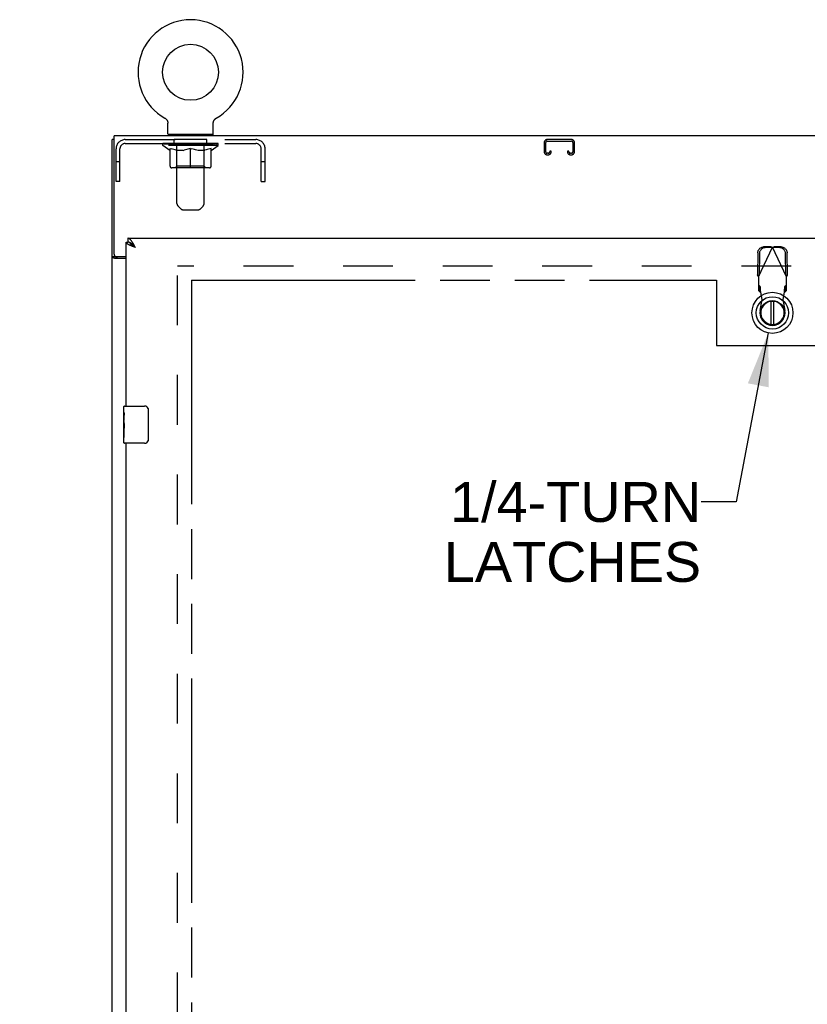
# Model space of a CAD drawing. Header units: inches. Extents: x 0 to 243, y 0 to 157.
# Tile 6 of 18: x 71 to 92, y 75 to 101. Entities that reach past the tile are written whole.
import ezdxf

# ---------------------------------------------------------------- set-up
doc = ezdxf.new("R2010")
doc.units = ezdxf.units.IN
doc.header["$LTSCALE"] = 13.357143
doc.header["$MEASUREMENT"] = 0
doc.linetypes.add('HIDDEN', pattern=[0.2, 0.1, -0.1])
doc.linetypes.add('PHANTOM', pattern=[0.8, 0.45, -0.05, 0.1, -0.05, 0.1, -0.05])
doc.layers.get('0').update_dxf_attribs({"linetype": 'CONTINUOUS'})
for name, color, linetype in [('02___PRT_ALL_AXES', 7, 'CONTINUOUS'), ('AVAILABLE_DOOR_SPACE', 7, 'CONTINUOUS'), ('DEFAULT_2', 8, 'HIDDEN'), ('DIMENSIONS', 7, 'CONTINUOUS')]:
    doc.layers.add(name, color=color, linetype=linetype)
doc.styles.get("Standard").update_dxf_attribs({"font": 'arial.ttf'})
doc.dimstyles.new('DIMSTYLE_1', dxfattribs={"dimtxt": 1.071429, "dimasz": 1.428571, "dimexe": 0.09, "dimexo": 0.07, "dimgap": 0.0375, "dimtad": 0, "dimtih": 1, "dimtoh": 1, "dimzin": 4, "dimdsep": 46, "dimtxsty": 'Standard', "dimblk": '_FILLED', "dimblk1": '_FILLED', "dimblk2": '_FILLED', "dimcen": 0.09, "dimazin": 1, "dimtfac": 1, "dimtdec": 3, "dimtofl": 0, "dimtmove": 0, "dimatfit": 3, "dimldrblk": '_FILLED', "dimfxl": 1, "dimtolj": 1, "dimtzin": 4, "dimarcsym": 0})
doc.dimstyles.get("Standard").update_dxf_attribs({"dimtxt": 1.214286, "dimasz": 1.428571, "dimexe": 0.09, "dimexo": 0.07, "dimgap": 0.09, "dimtad": 0, "dimtih": 1, "dimtoh": 1, "dimdec": 3, "dimzin": 4, "dimdsep": 46, "dimtxsty": 'Standard', "dimblk": '_FILLED', "dimblk1": '_FILLED', "dimblk2": '_FILLED', "dimcen": 0.09, "dimadec": 3, "dimazin": 1, "dimtp": 0.001, "dimtm": 0.001, "dimtfac": 1, "dimtdec": 3, "dimtofl": 0, "dimtmove": 0, "dimatfit": 3, "dimldrblk": '_FILLED', "dimfxl": 1, "dimtolj": 1, "dimtzin": 4, "dimarcsym": 0})

# ---------------------------------------------------------------- blocks, each defined once
blk = doc.blocks.new('_FILLED')
at = {"color": 0, "linetype": 'ByBlock'}
blk.add_solid([(0, 0), (-1, 0.2), (-1, -0.2)], dxfattribs=at)
blk = doc.blocks.new('*D11')
at = {"layer": 'DIMENSIONS', "color": 2, "linetype": 'Continuous'}
for p, q in [((73.944, 70.348), (71.087, 70.348)), ((75.694, 70.348), (78.381, 70.348))]:
    blk.add_line(p, q, dxfattribs=at)
at = {"layer": 'DIMENSIONS', "color": 2, "linetype": 'Continuous', "xscale": 1.4285714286, "yscale": 1.4285714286, "zscale": 1.4285714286}
blk.add_blockref('_FILLED', (73.944, 70.348), dxfattribs=at)
at = {"layer": 'DIMENSIONS', "color": 2, "linetype": 'Continuous', "xscale": 1.4285714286, "yscale": 1.4285714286, "zscale": 1.4285714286, "rotation": 180}
blk.add_blockref('_FILLED', (75.694, 70.348), dxfattribs=at)
at = {"layer": 'DIMENSIONS', "color": 2, "linetype": 'Continuous', "insert": (78.916, 70.884), "char_height": 1.0714, "width": 2.91158, "attachment_point": 1, "line_spacing_factor": 0.9}
blk.add_mtext('1.75', dxfattribs=at)
blk = doc.blocks.new('*D12')
at = {"layer": 'DIMENSIONS', "color": 2, "linetype": 'Continuous'}
for p, q in [((75.694, 68.499), (87.943, 68.499)), ((105.007, 68.499), (92.758, 68.499))]:
    blk.add_line(p, q, dxfattribs=at)
at = {"layer": 'DIMENSIONS', "color": 2, "linetype": 'Continuous', "xscale": 1.4285714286, "yscale": 1.4285714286, "zscale": 1.4285714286, "rotation": 180}
blk.add_blockref('_FILLED', (75.694, 68.499), dxfattribs=at)
at = {"layer": 'DIMENSIONS', "color": 2, "linetype": 'Continuous', "xscale": 1.4285714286, "yscale": 1.4285714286, "zscale": 1.4285714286}
blk.add_blockref('_FILLED', (105.007, 68.499), dxfattribs=at)
at = {"layer": 'DIMENSIONS', "color": 2, "linetype": 'Continuous', "insert": (90.351, 69.035), "char_height": 1.0714, "width": 3.74403, "attachment_point": 2, "line_spacing_factor": 0.9}
blk.add_mtext('29.31', dxfattribs=at)

msp = doc.modelspace()

# ---------------------------------------------------------------- linework, layer by layer
at = {"color": 7, "linetype": 'Continuous'}
for p, q in [((74.983, 98.556), (74.983, 98.556)), ((74.983, 98.556), (74.988, 98.553)), ((74.984, 98.555), (74.985, 98.555)), ((74.988, 98.553), (74.993, 98.549)), ((74.993, 98.55), (74.998, 98.546)), ((74.998, 98.546), (75.003, 98.543)), ((75.003, 98.543), (75.008, 98.539)), ((75.008, 98.539), (75.012, 98.535)), ((75.012, 98.535), (75.017, 98.531)), ((75.016, 98.531), (75.021, 98.526)), ((75.021, 98.527), (75.025, 98.522)), ((75.025, 98.522), (75.029, 98.517)), ((75.028, 98.518), (75.032, 98.513)), ((75.036, 98.508), (75.039, 98.503)), ((75.039, 98.503), (75.042, 98.498)), ((75.042, 98.498), (75.045, 98.493)), ((76.302, 98.493), (76.305, 98.498)), ((76.305, 98.498), (76.308, 98.503)), ((76.308, 98.503), (76.311, 98.508)), ((76.311, 98.508), (76.315, 98.513)), ((76.314, 98.513), (76.318, 98.518)), ((76.318, 98.517), (76.322, 98.522)), ((76.322, 98.522), (76.326, 98.527)), ((76.326, 98.526), (76.33, 98.531)), ((76.33, 98.531), (76.335, 98.535)), ((76.334, 98.535), (76.339, 98.539)), ((76.339, 98.539), (76.344, 98.543)), ((76.344, 98.543), (76.349, 98.546)), ((76.348, 98.546), (76.353, 98.55)), ((76.353, 98.549), (76.358, 98.553)), ((76.353, 98.55), (76.355, 98.55)), ((76.358, 98.553), (76.363, 98.556)), ((76.362, 98.555), (76.363, 98.555)), ((75.045, 98.493), (75.048, 98.487)), ((75.048, 98.487), (75.05, 98.482)), ((75.05, 98.482), (75.052, 98.476)), ((75.052, 98.476), (75.055, 98.471)), ((75.054, 98.471), (75.056, 98.465)), ((75.056, 98.465), (75.058, 98.459)), ((75.058, 98.459), (75.059, 98.454)), ((75.059, 98.454), (75.061, 98.448)), ((75.061, 98.448), (75.062, 98.442)), ((75.062, 98.442), (75.062, 98.436)), ((75.062, 98.436), (75.063, 98.43)), ((75.063, 98.424), (75.063, 98.419)), ((75.063, 98.134), (75.063, 98.419)), ((76.283, 98.424), (76.284, 98.43)), ((76.283, 98.424), (76.284, 98.43)), ((76.283, 98.419), (76.283, 98.424)), ((76.283, 98.134), (76.283, 98.419)), ((76.284, 98.436), (76.285, 98.442)), ((76.284, 98.43), (76.284, 98.436)), ((76.285, 98.442), (76.286, 98.448)), ((76.286, 98.448), (76.287, 98.454)), ((76.287, 98.454), (76.289, 98.459)), ((76.289, 98.459), (76.29, 98.465)), ((76.29, 98.465), (76.292, 98.471)), ((76.292, 98.471), (76.294, 98.476)), ((76.294, 98.476), (76.297, 98.482)), ((76.297, 98.482), (76.299, 98.487)), ((76.299, 98.487), (76.302, 98.493)), ((73.621, 97.98), (73.569, 97.98)), ((75.078, 98.114), (75.078, 98.084)), ((76.268, 98.114), (75.078, 98.114)), ((76.268, 98.114), (76.268, 98.084)), ((73.986, 95.334), (73.986, 95.23)), ((73.944, 95.23), (73.986, 95.23)), ((74.051, 95.212), (74.048, 95.214)), ((74.156, 95.125), (74.149, 95.133)), ((74.164, 95.104), (74.155, 95.11)), ((74.163, 95.118), (74.156, 95.125)), ((74.17, 95.11), (74.163, 95.118)), ((74.173, 95.098), (74.164, 95.104)), ((74.18, 95.099), (74.17, 95.11)), ((74.191, 95.087), (74.173, 95.098)), ((74.191, 95.087), (74.18, 95.099)), ((73.673, 94.832), (73.569, 94.832)), ((73.673, 94.832), (73.673, 94.843)), ((91.249, 93.645), (91.249, 93.02)), ((91.328, 93.02), (91.328, 93.645)), ((73.884, 90.673), (73.884, 90.819)), ((73.899, 90.834), (74.439, 90.834)), ((74.539, 90.734), (74.539, 89.934)), ((73.884, 90.415), (73.884, 90.449)), ((73.884, 90.218), (73.884, 90.249)), ((73.884, 89.849), (73.884, 89.988)), ((74.439, 89.834), (73.899, 89.834))]:
    msp.add_line(p, q, dxfattribs=at)
at = {"color": 3, "linetype": 'Continuous'}
for p, q in [((73.569, 8.188), (73.569, 97.98)), ((73.621, 94.903), (73.621, 98.084)), ((109.517, 98.084), (73.621, 98.084)), ((73.986, 95.334), (108.59, 95.334)), ((73.944, 90.834), (73.944, 95.23)), ((74.115, 95.116), (74.103, 95.12)), ((74.127, 95.111), (74.115, 95.116)), ((74.14, 95.106), (74.127, 95.111)), ((74.152, 95.101), (74.14, 95.106)), ((74.159, 95.147), (74.152, 95.159)), ((74.165, 95.097), (74.152, 95.101)), ((74.191, 95.087), (74.165, 95.097)), ((74.18, 95.107), (74.17, 95.127)), ((74.191, 95.087), (74.18, 95.107)), ((73.681, 94.843), (73.944, 94.843)), ((73.944, 94.791), (73.639, 94.791)), ((73.944, 67.334), (73.944, 89.834))]:
    msp.add_line(p, q, dxfattribs=at)
at = {"color": 7, "linetype": 'Continuous'}
for points in [[(75.032, 98.513), (75.036, 98.508), (75.039, 98.503)], [(75.063, 98.43), (75.063, 98.424), (75.063, 98.419)], [(74.048, 95.214), (74.046, 95.215), (74.043, 95.216), (74.039, 95.218), (74.036, 95.219), (74.032, 95.221), (74.029, 95.222), (74.025, 95.223), (74.022, 95.224), (74.018, 95.225), (74.015, 95.226), (74.011, 95.227), (74.007, 95.228), (74.004, 95.228), (74, 95.229), (73.997, 95.229), (73.993, 95.229), (73.99, 95.229), (73.986, 95.23)], [(74.149, 95.133), (74.145, 95.136), (74.141, 95.14), (74.138, 95.143), (74.134, 95.147), (74.131, 95.15), (74.127, 95.154), (74.124, 95.157), (74.12, 95.161), (74.117, 95.164), (74.113, 95.167), (74.11, 95.17), (74.106, 95.173), (74.103, 95.176), (74.099, 95.179), (74.096, 95.182), (74.092, 95.185), (74.089, 95.188), (74.085, 95.19), (74.082, 95.193), (74.078, 95.196), (74.074, 95.198), (74.071, 95.2), (74.067, 95.203), (74.064, 95.205), (74.06, 95.207), (74.057, 95.209), (74.053, 95.211), (74.051, 95.212)], [(74.155, 95.11), (74.147, 95.116), (74.143, 95.118), (74.138, 95.121), (74.134, 95.124), (74.13, 95.127), (74.126, 95.13), (74.122, 95.133), (74.118, 95.135), (74.114, 95.138), (74.111, 95.141), (74.107, 95.144), (74.103, 95.147), (74.1, 95.15), (74.097, 95.153), (74.093, 95.155), (74.09, 95.158), (74.087, 95.161), (74.084, 95.164), (74.081, 95.167), (74.078, 95.17), (74.076, 95.173), (74.073, 95.175), (74.071, 95.178), (74.068, 95.181), (74.066, 95.184), (74.064, 95.187), (74.062, 95.19), (74.06, 95.192), (74.058, 95.195), (74.057, 95.198), (74.055, 95.201), (74.054, 95.204), (74.053, 95.207), (74.052, 95.21), (74.051, 95.212)], [(73.689, 94.817), (73.686, 94.818), (73.684, 94.819), (73.681, 94.821), (73.679, 94.822), (73.677, 94.824), (73.676, 94.825), (73.675, 94.827), (73.674, 94.829), (73.673, 94.83), (73.673, 94.832)], [(73.714, 94.791), (73.714, 94.793), (73.713, 94.795), (73.713, 94.797), (73.712, 94.799), (73.711, 94.801), (73.71, 94.803), (73.709, 94.804), (73.707, 94.806), (73.705, 94.808), (73.703, 94.809), (73.701, 94.81), (73.699, 94.812), (73.696, 94.813), (73.694, 94.814), (73.689, 94.817)], [(74.533, 90.77), (74.535, 90.764), (74.536, 90.758), (74.538, 90.752), (74.538, 90.746), (74.539, 90.74), (74.539, 90.734)], [(74.539, 89.934), (74.539, 89.927), (74.538, 89.921), (74.538, 89.915), (74.536, 89.909), (74.535, 89.903), (74.533, 89.897)]]:
    msp.add_lwpolyline(points, dxfattribs=at)
at = {"color": 3, "linetype": 'Continuous'}
for points in [[(74.113, 95.225), (74.11, 95.231), (74.106, 95.236), (74.103, 95.241), (74.099, 95.247), (74.096, 95.252), (74.092, 95.257), (74.089, 95.261), (74.085, 95.266), (74.082, 95.271), (74.078, 95.275), (74.074, 95.279), (74.071, 95.283), (74.067, 95.287), (74.064, 95.291), (74.06, 95.295), (74.057, 95.298), (74.053, 95.302), (74.05, 95.305), (74.046, 95.308), (74.043, 95.311), (74.039, 95.313), (74.036, 95.316), (74.032, 95.318), (74.029, 95.321), (74.025, 95.323), (74.022, 95.325), (74.018, 95.326), (74.015, 95.328), (74.011, 95.329), (74.007, 95.33), (74.004, 95.331), (74, 95.332), (73.997, 95.333), (73.993, 95.333), (73.99, 95.333), (73.986, 95.334)], [(74.051, 95.142), (74.046, 95.144), (74.041, 95.146), (74.036, 95.149), (74.031, 95.151), (74.026, 95.154), (74.021, 95.156), (74.017, 95.158), (74.012, 95.161), (74.008, 95.163), (74.003, 95.165), (73.999, 95.168), (73.995, 95.17), (73.991, 95.173), (73.988, 95.175), (73.984, 95.177), (73.981, 95.18), (73.977, 95.182), (73.974, 95.184), (73.971, 95.187), (73.968, 95.189), (73.966, 95.192), (73.963, 95.194), (73.961, 95.196), (73.958, 95.199), (73.956, 95.201), (73.954, 95.203), (73.953, 95.206), (73.951, 95.208), (73.95, 95.211), (73.948, 95.213), (73.947, 95.215), (73.946, 95.218), (73.946, 95.22), (73.945, 95.222), (73.945, 95.225), (73.944, 95.227), (73.944, 95.23)], [(74.103, 95.12), (74.091, 95.125), (74.085, 95.127), (74.079, 95.13), (74.073, 95.132), (74.068, 95.135), (74.062, 95.137), (74.057, 95.139), (74.051, 95.142)], [(74.152, 95.159), (74.149, 95.166), (74.145, 95.172), (74.141, 95.178), (74.138, 95.184), (74.134, 95.191), (74.131, 95.197), (74.127, 95.202), (74.124, 95.208), (74.12, 95.214), (74.117, 95.22), (74.113, 95.225)], [(74.17, 95.127), (74.166, 95.133), (74.159, 95.147)], [(73.613, 94.803), (73.605, 94.806), (73.601, 94.807), (73.597, 94.808), (73.593, 94.81), (73.59, 94.811), (73.587, 94.812), (73.584, 94.814), (73.581, 94.815), (73.579, 94.817), (73.576, 94.819), (73.574, 94.82), (73.573, 94.822), (73.572, 94.824), (73.571, 94.826), (73.57, 94.828), (73.569, 94.83), (73.569, 94.832)], [(73.639, 94.791), (73.637, 94.793), (73.635, 94.794), (73.632, 94.796), (73.628, 94.797), (73.625, 94.799), (73.621, 94.8), (73.617, 94.802), (73.613, 94.803)]]:
    msp.add_lwpolyline(points, dxfattribs=at)
at = {"color": 7, "linetype": 'Continuous'}
for centre, radius in [((75.673, 99.785), 0.75), ((91.289, 93.333), 0.551), ((91.289, 93.333), 0.433), ((91.289, 93.333), 0.329), ((91.289, 93.333), 0.317)]:
    msp.add_circle(centre, radius, dxfattribs=at)
for centre, radius, start, end in [((75.673, 99.785), 1.41, 299.2655, 240.7345), ((75.083, 98.134), 0.02, 180, 263.0769), ((76.263, 98.134), 0.02, 276.9231, 360), ((91.289, 93.333), 0.315, 100.0787, 79.9213), ((73.899, 90.819), 0.015, 90, 180), ((74.439, 90.734), 0.1, 21.1999, 90), ((73.899, 89.849), 0.015, 180, 270), ((74.439, 89.934), 0.1, 270, 338.7946)]:
    msp.add_arc(centre, radius, start, end, dxfattribs=at)
at = {"color": 3, "linetype": 'Continuous'}
msp.add_arc((73.681, 94.903), 0.06, 180, 270, dxfattribs=at)
at = {"layer": '02___PRT_ALL_AXES', "color": 8, "linetype": 'HIDDEN'}
for p, q in [((75.236, 97.876), (75.236, 97.98)), ((76.111, 97.98), (75.236, 97.98)), ((76.111, 97.876), (76.111, 97.98)), ((76.111, 97.876), (75.236, 97.876))]:
    msp.add_line(p, q, dxfattribs=at)
at = {"layer": '02___PRT_ALL_AXES', "color": 7, "linetype": 'Continuous'}
for p, q in [((73.884, 90.673), (73.884, 90.819)), ((73.884, 90.415), (73.884, 90.672)), ((73.89, 90.616), (73.884, 90.616)), ((73.891, 90.449), (73.891, 90.585)), ((73.884, 90.449), (73.891, 90.449)), ((73.884, 89.849), (73.884, 90.412)), ((73.886, 90.386), (73.884, 90.386)), ((73.884, 90.254), (73.89, 90.254)), ((73.884, 90.218), (73.891, 90.218)), ((73.884, 90.155), (73.891, 90.155)), ((73.891, 89.988), (73.891, 90.218)), ((73.884, 89.988), (73.891, 89.988))]:
    msp.add_line(p, q, dxfattribs=at)
for points in [[(73.884, 90.673), (73.884, 90.669), (73.885, 90.665), (73.885, 90.659), (73.887, 90.646)], [(73.887, 90.646), (73.888, 90.638), (73.889, 90.63), (73.89, 90.622)], [(73.89, 90.622), (73.89, 90.613), (73.891, 90.604), (73.891, 90.594), (73.891, 90.585)], [(73.884, 90.415), (73.885, 90.407), (73.885, 90.398), (73.886, 90.388)], [(73.886, 90.388), (73.889, 90.354), (73.889, 90.342), (73.89, 90.33), (73.891, 90.317), (73.891, 90.304), (73.891, 90.292), (73.891, 90.279), (73.891, 90.266), (73.89, 90.253), (73.889, 90.241), (73.889, 90.229)]]:
    msp.add_lwpolyline(points, dxfattribs=at)
msp.add_ellipse((74.147, 90.249), major_axis=(0.263, 0), ratio=0.432808, start_param=-3.141593, end_param=-2.961605, dxfattribs=at)
at = {"layer": 'AVAILABLE_DOOR_SPACE', "color": 4, "linetype": 'PHANTOM'}
for p, q in [((75.694, 94.209), (75.694, 15.959)), ((75.694, 94.209), (89.788, 94.209)), ((89.788, 94.209), (89.788, 92.459)), ((89.788, 92.459), (92.788, 92.459))]:
    msp.add_line(p, q, dxfattribs=at)
at = {"layer": 'DEFAULT_2', "color": 8, "linetype": 'HIDDEN'}
for p, q in [((74.983, 98.556), (74.983, 98.556)), ((74.992, 98.55), (74.993, 98.55)), ((76.363, 98.556), (76.363, 98.556)), ((73.92, 97.98), (77.427, 97.98)), ((75.298, 98.114), (75.298, 98.084)), ((75.308, 96.268), (75.308, 98.084)), ((76.038, 96.268), (76.038, 98.084)), ((76.048, 98.114), (76.048, 98.084)), ((85.896, 97.98), (85.243, 97.98)), ((73.673, 96.855), (73.673, 97.733)), ((73.777, 96.855), (73.777, 97.733)), ((73.92, 97.876), (77.427, 97.876)), ((74.93, 97.821), (74.93, 97.876)), ((75.116, 97.69), (74.93, 97.821)), ((76.417, 97.821), (74.93, 97.821)), ((74.941, 97.868), (74.941, 97.876)), ((74.952, 97.864), (74.952, 97.868)), ((74.952, 97.864), (76.395, 97.864)), ((74.962, 97.864), (74.962, 97.868)), ((74.963, 97.864), (74.963, 97.868)), ((74.975, 97.868), (74.975, 97.876)), ((74.994, 97.864), (74.994, 97.868)), ((74.996, 97.864), (74.996, 97.868)), ((75.029, 97.868), (75.029, 97.876)), ((75.047, 97.864), (75.047, 97.868)), ((75.05, 97.864), (75.05, 97.868)), ((75.287, 97.867), (75.058, 97.867)), ((75.104, 97.868), (75.104, 97.876)), ((75.105, 97.864), (75.105, 97.867)), ((75.106, 97.864), (75.106, 97.867)), ((75.109, 97.864), (75.109, 97.867)), ((75.118, 97.864), (75.118, 97.868)), ((75.119, 97.864), (75.119, 97.867)), ((75.123, 97.864), (75.123, 97.868)), ((75.123, 97.266), (75.123, 97.745)), ((75.123, 97.745), (75.158, 97.732)), ((75.126, 97.864), (75.126, 97.869)), ((75.13, 97.864), (75.13, 97.867)), ((75.149, 97.864), (75.149, 97.867)), ((75.192, 97.72), (75.157, 97.732)), ((75.167, 97.864), (75.167, 97.867)), ((75.17, 97.864), (75.17, 97.871)), ((75.225, 97.71), (75.191, 97.72)), ((75.195, 97.868), (75.195, 97.876)), ((75.195, 97.864), (75.195, 97.867)), ((75.207, 97.864), (75.207, 97.868)), ((75.212, 97.864), (75.212, 97.868)), ((75.22, 97.864), (75.22, 97.867)), ((75.258, 97.702), (75.225, 97.71)), ((75.236, 97.864), (75.236, 97.872)), ((75.256, 97.864), (75.256, 97.867)), ((75.259, 97.864), (75.259, 97.867)), ((75.287, 97.864), (75.287, 97.867)), ((75.365, 97.867), (75.299, 97.867)), ((75.302, 97.868), (75.302, 97.876)), ((75.307, 97.269), (75.307, 97.817)), ((75.31, 97.864), (75.31, 97.868)), ((75.315, 97.864), (75.315, 97.868)), ((75.322, 97.864), (75.322, 97.874)), ((75.33, 97.864), (75.33, 97.867)), ((75.341, 97.864), (75.341, 97.867)), ((75.365, 97.864), (75.365, 97.867)), ((75.452, 97.867), (75.39, 97.867)), ((75.414, 97.864), (75.414, 97.867)), ((75.419, 97.868), (75.419, 97.876)), ((75.423, 97.864), (75.423, 97.868)), ((75.426, 97.864), (75.426, 97.875)), ((75.43, 97.864), (75.43, 97.868)), ((75.439, 97.864), (75.439, 97.868)), ((75.452, 97.864), (75.452, 97.867)), ((75.547, 97.867), (75.489, 97.867)), ((75.506, 97.864), (75.506, 97.867)), ((75.572, 97.71), (75.538, 97.702)), ((75.539, 97.867), (75.673, 97.876)), ((75.544, 97.868), (75.544, 97.876)), ((75.545, 97.875), (75.544, 97.876)), ((75.545, 97.868), (75.545, 97.875)), ((75.545, 97.864), (75.545, 97.868)), ((75.547, 97.864), (75.547, 97.867)), ((75.55, 97.864), (75.55, 97.868)), ((75.551, 97.864), (75.551, 97.868)), ((75.605, 97.72), (75.571, 97.71)), ((75.645, 97.867), (75.594, 97.867)), ((75.602, 97.864), (75.602, 97.867)), ((75.639, 97.732), (75.604, 97.72)), ((75.673, 97.745), (75.639, 97.732)), ((75.645, 97.864), (75.645, 97.867)), ((75.67, 97.868), (75.67, 97.868)), ((75.67, 97.864), (75.67, 97.868)), ((75.67, 97.864), (75.67, 97.868)), ((75.673, 97.868), (75.673, 97.876)), ((75.673, 97.222), (75.673, 97.745)), ((75.673, 97.745), (75.708, 97.732)), ((75.676, 97.864), (75.676, 97.868)), ((75.676, 97.868), (75.677, 97.868)), ((75.677, 97.864), (75.677, 97.868)), ((75.679, 97.867), (75.752, 97.867)), ((75.702, 97.864), (75.702, 97.867)), ((75.742, 97.72), (75.708, 97.732)), ((75.716, 97.867), (75.716, 97.873)), ((75.716, 97.873), (75.808, 97.867)), ((75.741, 97.867), (75.741, 97.871)), ((75.776, 97.71), (75.742, 97.72)), ((75.744, 97.864), (75.744, 97.867)), ((75.809, 97.702), (75.775, 97.71)), ((75.795, 97.864), (75.795, 97.868)), ((75.797, 97.864), (75.797, 97.868)), ((75.8, 97.864), (75.8, 97.867)), ((75.8, 97.867), (75.857, 97.867)), ((75.802, 97.868), (75.802, 97.876)), ((75.802, 97.875), (75.802, 97.876)), ((75.802, 97.868), (75.802, 97.875)), ((75.802, 97.864), (75.802, 97.868)), ((75.841, 97.864), (75.841, 97.867)), ((75.894, 97.864), (75.894, 97.867)), ((75.894, 97.867), (75.957, 97.867)), ((75.908, 97.864), (75.908, 97.868)), ((75.917, 97.864), (75.917, 97.868)), ((75.92, 97.864), (75.92, 97.875)), ((75.923, 97.864), (75.923, 97.868)), ((75.928, 97.868), (75.928, 97.876)), ((75.933, 97.864), (75.933, 97.867)), ((75.982, 97.864), (75.982, 97.867)), ((75.982, 97.867), (76.048, 97.867)), ((76.006, 97.864), (76.006, 97.867)), ((76.017, 97.864), (76.017, 97.867)), ((76.025, 97.864), (76.025, 97.874)), ((76.031, 97.864), (76.031, 97.868)), ((76.037, 97.864), (76.037, 97.868)), ((76.039, 97.269), (76.039, 97.817)), ((76.045, 97.868), (76.045, 97.876)), ((76.06, 97.864), (76.06, 97.867)), ((76.06, 97.867), (76.289, 97.867)), ((76.088, 97.864), (76.088, 97.867)), ((76.122, 97.71), (76.088, 97.702)), ((76.09, 97.864), (76.09, 97.867)), ((76.111, 97.864), (76.111, 97.872)), ((76.156, 97.72), (76.122, 97.71)), ((76.127, 97.864), (76.127, 97.867)), ((76.135, 97.864), (76.135, 97.868)), ((76.14, 97.864), (76.14, 97.868)), ((76.151, 97.868), (76.151, 97.876)), ((76.151, 97.864), (76.151, 97.867)), ((76.189, 97.732), (76.155, 97.72)), ((76.177, 97.864), (76.177, 97.871)), ((76.18, 97.864), (76.18, 97.867)), ((76.224, 97.745), (76.189, 97.732)), ((76.198, 97.864), (76.198, 97.867)), ((76.217, 97.864), (76.217, 97.867)), ((76.221, 97.864), (76.221, 97.869)), ((76.224, 97.864), (76.224, 97.868)), ((76.224, 97.266), (76.224, 97.745)), ((76.228, 97.864), (76.228, 97.868)), ((76.228, 97.864), (76.228, 97.867)), ((76.23, 97.69), (76.417, 97.821)), ((76.238, 97.864), (76.238, 97.867)), ((76.241, 97.864), (76.241, 97.867)), ((76.242, 97.864), (76.242, 97.867)), ((76.243, 97.868), (76.243, 97.876)), ((76.297, 97.864), (76.297, 97.868)), ((76.3, 97.864), (76.3, 97.868)), ((76.317, 97.868), (76.317, 97.876)), ((76.35, 97.864), (76.35, 97.868)), ((76.353, 97.864), (76.353, 97.868)), ((76.372, 97.868), (76.372, 97.876)), ((76.383, 97.864), (76.383, 97.868)), ((76.385, 97.864), (76.385, 97.868)), ((76.395, 97.864), (76.395, 97.868)), ((76.406, 97.868), (76.406, 97.876)), ((76.417, 97.821), (76.417, 97.876)), ((77.569, 96.855), (77.569, 97.733)), ((77.673, 96.855), (77.673, 97.733)), ((85.163, 97.9), (85.163, 97.653)), ((85.203, 97.653), (85.203, 97.9)), ((85.243, 97.94), (85.896, 97.94)), ((85.936, 97.9), (85.936, 97.653)), ((85.976, 97.653), (85.976, 97.9)), ((75.116, 97.69), (75.123, 97.69)), ((75.291, 97.695), (75.258, 97.702)), ((75.324, 97.69), (75.291, 97.695)), ((75.472, 97.69), (75.324, 97.69)), ((75.472, 97.69), (75.505, 97.695)), ((75.538, 97.702), (75.505, 97.695)), ((75.842, 97.695), (75.808, 97.702)), ((75.875, 97.69), (75.841, 97.695)), ((76.023, 97.69), (75.875, 97.69)), ((76.023, 97.69), (76.056, 97.695)), ((76.089, 97.702), (76.055, 97.695)), ((76.224, 97.69), (76.23, 97.69)), ((85.271, 97.613), (85.243, 97.613)), ((85.243, 97.573), (85.271, 97.573)), ((85.311, 97.667), (85.311, 97.653)), ((85.351, 97.667), (85.311, 97.667)), ((85.351, 97.653), (85.351, 97.667)), ((85.788, 97.667), (85.788, 97.653)), ((85.828, 97.667), (85.788, 97.667)), ((85.828, 97.653), (85.828, 97.667)), ((85.896, 97.613), (85.868, 97.613)), ((85.868, 97.573), (85.896, 97.573)), ((73.777, 97.385), (73.673, 97.385)), ((76.18, 97.222), (75.166, 97.222)), ((75.307, 97.269), (75.261, 97.222)), ((76.039, 97.269), (75.307, 97.269)), ((76.039, 97.269), (76.086, 97.222)), ((77.673, 97.385), (77.569, 97.385)), ((73.777, 96.855), (73.673, 96.855)), ((77.569, 96.855), (77.673, 96.855)), ((75.409, 96.126), (75.338, 96.197)), ((75.938, 96.126), (76.009, 96.197)), ((75.48, 96.097), (75.867, 96.097)), ((90.915, 94.303), (91.289, 95.091)), ((91.244, 95.104), (91.051, 95.101)), ((91.286, 95.084), (91.093, 95.081)), ((91.244, 95.104), (91.286, 95.084)), ((91.244, 95.104), (91.259, 95.1)), ((91.259, 95.1), (91.274, 95.095)), ((91.274, 95.095), (91.289, 95.091)), ((91.289, 95.091), (91.311, 95.098)), ((91.663, 94.303), (91.289, 95.091)), ((91.292, 95.084), (91.333, 95.104)), ((91.485, 95.081), (91.292, 95.084)), ((91.526, 95.101), (91.333, 95.104)), ((90.897, 94.942), (90.886, 94.351)), ((90.938, 94.922), (90.928, 94.332)), ((91.649, 94.332), (91.639, 94.922)), ((91.691, 94.351), (91.681, 94.942)), ((75.319, 15.532), (75.319, 94.636)), ((107.819, 94.584), (75.319, 94.584)), ((90.928, 94.332), (90.886, 94.351)), ((90.915, 94.303), (90.915, 93.93)), ((91.691, 94.351), (91.649, 94.332)), ((91.663, 93.93), (91.663, 94.303)), ((90.961, 94.043), (90.915, 94.085)), ((90.961, 93.888), (90.961, 94.043)), ((91.663, 94.085), (91.617, 94.043)), ((91.617, 94.043), (91.617, 93.888)), ((90.915, 93.93), (90.961, 93.888)), ((91.013, 93.687), (90.975, 93.884)), ((91.602, 93.884), (91.564, 93.687)), ((91.617, 93.888), (91.663, 93.93)), ((90.959, 93.393), (91.013, 93.687)), ((91.564, 93.687), (91.618, 93.393))]:
    msp.add_line(p, q, dxfattribs=at)
for points in [[(90.897, 94.942), (90.898, 94.957), (90.9, 94.973), (90.904, 94.987), (90.909, 95.002), (90.916, 95.016), (90.924, 95.029), (90.933, 95.042), (90.943, 95.053), (90.954, 95.064), (90.966, 95.073), (90.979, 95.081), (90.993, 95.088), (91.007, 95.093), (91.021, 95.097), (91.036, 95.1), (91.051, 95.101)], [(91.093, 95.081), (91.078, 95.08), (91.063, 95.078), (91.048, 95.074), (91.034, 95.068), (91.021, 95.061), (91.008, 95.053), (90.996, 95.044), (90.985, 95.033), (90.974, 95.022), (90.965, 95.009), (90.957, 94.996), (90.951, 94.982), (90.945, 94.968), (90.942, 94.953), (90.939, 94.938), (90.938, 94.922)], [(91.311, 95.098), (91.326, 95.102), (91.333, 95.104)], [(91.639, 94.922), (91.638, 94.938), (91.636, 94.953), (91.632, 94.968), (91.627, 94.982), (91.62, 94.996), (91.612, 95.009), (91.603, 95.022), (91.593, 95.033), (91.582, 95.044), (91.569, 95.053), (91.557, 95.061), (91.543, 95.068), (91.529, 95.074), (91.514, 95.078), (91.5, 95.08), (91.485, 95.081)], [(91.526, 95.101), (91.541, 95.1), (91.556, 95.097), (91.57, 95.093), (91.585, 95.088), (91.598, 95.081), (91.611, 95.073), (91.623, 95.064), (91.634, 95.053), (91.645, 95.042), (91.654, 95.029), (91.662, 95.016), (91.668, 95.002), (91.673, 94.987), (91.677, 94.973), (91.68, 94.957), (91.681, 94.942)], [(90.915, 94.303), (90.905, 94.32), (90.9, 94.328), (90.896, 94.336), (90.891, 94.344), (90.886, 94.351)], [(91.677, 94.328), (91.667, 94.311), (91.663, 94.303)], [(91.691, 94.351), (91.686, 94.344), (91.682, 94.336), (91.677, 94.328)], [(90.972, 93.932), (90.971, 93.947), (90.97, 93.961), (90.969, 93.975), (90.968, 93.988), (90.967, 94), (90.966, 94.01), (90.965, 94.02), (90.964, 94.028), (90.963, 94.034), (90.962, 94.04), (90.961, 94.043)], [(91.617, 94.043), (91.616, 94.04), (91.615, 94.034), (91.613, 94.028), (91.612, 94.02), (91.611, 94.01), (91.61, 94), (91.609, 93.988), (91.608, 93.975), (91.607, 93.961), (91.606, 93.947), (91.605, 93.932), (91.604, 93.916), (91.602, 93.884)], [(90.961, 93.888), (90.963, 93.888), (90.966, 93.887), (90.968, 93.887), (90.97, 93.886), (90.973, 93.885), (90.975, 93.884)], [(90.975, 93.884), (90.974, 93.9), (90.972, 93.932)], [(91.602, 93.884), (91.605, 93.885), (91.607, 93.886), (91.609, 93.887), (91.612, 93.887), (91.614, 93.888), (91.617, 93.888)]]:
    msp.add_lwpolyline(points, dxfattribs=at)
for centre, radius, start, end in [((73.92, 97.733), 0.246, 90, 180), ((75.083, 98.134), 0.02, 263.0769, 270), ((75.278, 98.084), 0.03, 0, 90), ((76.068, 98.084), 0.03, 90, 180), ((76.263, 98.134), 0.02, 270, 276.9231), ((77.427, 97.733), 0.246, 0, 90), ((85.243, 97.9), 0.08, 90, 180), ((85.896, 97.9), 0.08, 0, 90), ((73.92, 97.733), 0.142, 90, 180), ((75.261, 97.817), 0.0466, 0, 90), ((76.086, 97.817), 0.0466, 90, 180), ((77.427, 97.733), 0.142, 0, 90), ((85.243, 97.9), 0.04, 90, 180), ((85.896, 97.9), 0.04, 0, 90), ((85.243, 97.653), 0.08, 180, 270), ((85.243, 97.653), 0.04, 180, 270), ((85.271, 97.653), 0.08, 270, 360), ((85.271, 97.653), 0.04, 270, 360), ((85.868, 97.653), 0.08, 180, 270), ((85.868, 97.653), 0.04, 180, 270), ((85.896, 97.653), 0.08, 270, 360), ((85.896, 97.653), 0.04, 270, 360), ((75.166, 97.266), 0.0434, 180, 270), ((76.18, 97.266), 0.0434, 270, 360), ((75.408, 96.268), 0.1, 180, 225), ((75.48, 96.197), 0.1, 225, 270), ((75.867, 96.197), 0.1, 270, 315), ((75.938, 96.268), 0.1, 315, 360), ((91.289, 93.333), 0.335, 169.673, 10.327)]:
    msp.add_arc(centre, radius, start, end, dxfattribs=at)
for centre, major_axis, ratio, start_param, end_param in [((75.673, 97.876), (0.743, 0.008), 0.059247, 2.966439, 3.140971), ((74.907, 97.862), (0.232, 0), 0.060167, 0.426548, 1.470503), ((75.673, 97.876), (0.744, 0), 0.060167, 3.141593, 3.316126), ((74.907, 97.854), (0.232, 0.002), 0.059247, 1.374323, 1.469882), ((75.673, 97.876), (0.743, 0.015), 0.056515, 2.79136, 2.965893), ((74.878, 97.862), (0.232, 0.002), 0.059247, 0.251393, 1.295349), ((74.958, 97.862), (0.232, -0.002), 0.059247, 0.601702, 1.645657), ((75.673, 97.876), (0.743, -0.008), 0.059247, -2.966439, -2.791906), ((74.958, 97.854), (0.232, 0), 0.060167, 1.549477, 1.645036), ((74.878, 97.854), (0.232, 0.005), 0.056515, 1.199244, 1.294804), ((74.962, 97.857), (0.192, 0.002), 0.059247, 1.051627, 1.625044), ((74.939, 97.857), (0.192, 0.004), 0.056515, 0.876548, 1.449966), ((75.007, 97.857), (0.192, 0), 0.060167, 1.226781, 1.800198), ((75.673, 97.876), (0.743, 0.022), 0.052059, 2.616423, 2.790956), ((74.874, 97.862), (0.232, 0.005), 0.056515, 0.076315, 1.120271), ((75.032, 97.862), (0.232, -0.005), 0.056515, 0.77678, 1.820736), ((75.673, 97.876), (0.743, -0.015), 0.056515, -2.79136, -2.616827), ((75.032, 97.854), (0.232, -0.002), 0.059247, 1.724631, 1.82019), ((74.874, 97.854), (0.232, 0.007), 0.052059, 1.024308, 1.119867), ((74.938, 97.857), (0.192, 0.006), 0.052059, 0.701611, 1.275029), ((75.072, 97.857), (0.192, -0.002), 0.059247, 1.401935, 1.975352), ((75.673, 97.876), (0.743, 0.029), 0.046022, 2.441677, 2.61621), ((75.125, 97.862), (0.232, -0.007), 0.052059, 0.951717, 1.995673), ((74.894, 97.862), (0.232, 0.007), 0.052059, -0.098622, 0.945334), ((75.673, 97.876), (0.743, -0.022), 0.052059, -2.616423, -2.441891), ((75.125, 97.854), (0.232, -0.005), 0.056515, 1.899709, 1.995269), ((74.894, 97.854), (0.232, 0.009), 0.046022, 0.849561, 0.945121), ((74.96, 97.857), (0.192, 0.007), 0.046022, 0.526865, 1.100283), ((75.155, 97.857), (0.192, -0.004), 0.056515, 1.577013, 2.150431), ((75.673, 97.876), (0.743, 0.034), 0.038593, 2.267147, 2.44168), ((75.234, 97.862), (0.232, -0.009), 0.046022, 1.126463, 2.170419), ((74.938, 97.862), (0.232, 0.009), 0.046022, -0.273368, 0.770588), ((75.673, 97.876), (0.743, -0.029), 0.046022, -2.441677, -2.267144), ((75.234, 97.854), (0.232, -0.007), 0.052059, 2.074646, 2.170205), ((74.938, 97.854), (0.232, 0.011), 0.038593, 0.675031, 0.77059), ((75.003, 97.857), (0.192, 0.009), 0.038593, 0.352335, 0.925752), ((75.254, 97.857), (0.192, -0.006), 0.052059, 1.75195, 2.325367), ((75.673, 97.876), (0.743, 0.039), 0.030002, 2.09283, 2.267363), ((75.357, 97.862), (0.232, -0.011), 0.038593, 1.300994, 2.344949), ((75.004, 97.862), (0.232, 0.011), 0.038593, -0.447899, 0.596057), ((75.673, 97.876), (0.743, -0.034), 0.038593, -2.267147, -2.092614), ((75.357, 97.854), (0.232, -0.009), 0.046022, 2.249392, 2.344952), ((75.004, 97.854), (0.232, 0.012), 0.030002, 0.500714, 0.596274), ((75.067, 97.857), (0.192, 0.01), 0.030002, 0.178018, 0.751436), ((75.366, 97.857), (0.192, -0.007), 0.046022, 1.926696, 2.500114), ((75.09, 97.862), (0.232, 0.012), 0.030002, -0.622215, 0.421741), ((75.673, 97.876), (0.743, 0.042), 0.020513, 1.918702, 2.093235), ((75.49, 97.862), (0.232, -0.012), 0.030002, 1.47531, 2.519266), ((75.673, 97.876), (0.743, -0.039), 0.030002, -2.09283, -1.918297), ((75.49, 97.854), (0.232, -0.011), 0.038593, 2.423923, 2.519482), ((75.09, 97.854), (0.232, 0.013), 0.020513, 0.326586, 0.422146), ((75.149, 97.857), (0.192, 0.011), 0.020513, 0.00389, 0.577307), ((75.487, 97.857), (0.192, -0.009), 0.038593, 2.101227, 2.674644), ((75.194, 97.862), (0.232, 0.013), 0.020513, -0.796343, 0.247613), ((75.673, 97.876), (0.743, 0.044), 0.010411, 1.744712, 1.919245), ((75.628, 97.862), (0.232, -0.013), 0.020513, 1.649438, 2.693394), ((75.673, 97.876), (0.743, -0.042), 0.020513, -1.918702, -1.744169), ((75.628, 97.854), (0.232, -0.012), 0.030002, 2.598239, 2.693799), ((75.194, 97.854), (0.232, 0.014), 0.010411, 0.152596, 0.248156), ((75.247, 97.857), (0.192, 0.011), 0.010411, 6.113086, 6.686503), ((75.614, 97.857), (0.192, -0.01), 0.030002, 2.275543, 2.848961), ((75.313, 97.862), (0.232, 0.014), 0.010411, -0.970333, -0.000837), ((75.767, 97.862), (0.232, -0.014), 0.010411, 1.823428, 2.867384), ((75.673, 97.876), (0.743, -0.044), 0.010411, -1.744712, -1.56247), ((75.767, 97.854), (0.232, -0.013), 0.020513, 2.772368, 2.867927), ((75.742, 97.857), (0.192, -0.011), 0.020513, 2.449671, 3.023089), ((75.579, 97.862), (0.232, 0.014), 0.010411, 0.274209, 1.318165), ((75.478, 97.857), (0.192, 0.011), 0.010411, -0.000452, 0.517932), ((75.443, 97.854), (0.232, 0.014), 0.010411, 0.099676, 0.195236), ((75.673, 97.876), (0.743, 0.044), 0.010411, -1.571413, -1.39688), ((75.869, 97.857), (0.192, -0.011), 0.010411, 2.623661, 3.141974), ((75.904, 97.854), (0.232, -0.014), 0.010411, 2.734394, 2.946357), ((75.719, 97.862), (0.232, 0.013), 0.020513, 0.448199, 1.492154), ((75.605, 97.857), (0.192, 0.011), 0.020513, 0.118504, 0.691921), ((75.579, 97.854), (0.232, 0.013), 0.020513, 0.273666, 0.369225), ((75.673, 97.876), (0.743, 0.042), 0.020513, -1.397424, -1.222891), ((75.673, 97.876), (0.743, -0.044), 0.010411, 1.222347, 1.39688), ((76.034, 97.862), (0.232, -0.014), 0.010411, -3.140756, -2.17126), ((75.857, 97.862), (0.232, 0.012), 0.030002, 0.622327, 1.666283), ((75.733, 97.857), (0.192, 0.01), 0.030002, 0.292632, 0.86605), ((76.1, 97.857), (0.192, -0.011), 0.010411, 2.738275, 3.311692), ((76.152, 97.862), (0.232, -0.013), 0.020513, 2.89398, 3.937936), ((75.719, 97.854), (0.232, 0.012), 0.030002, 0.447794, 0.543354), ((76.152, 97.854), (0.232, -0.014), 0.010411, 2.893437, 2.988996), ((75.989, 97.862), (0.232, 0.011), 0.038593, 0.796643, 1.840599), ((75.673, 97.876), (0.743, 0.039), 0.030002, -1.223295, -1.048762), ((75.673, 97.876), (0.743, -0.042), 0.020513, 1.048358, 1.222891), ((75.86, 97.857), (0.192, 0.009), 0.038593, 0.466948, 1.040366), ((76.198, 97.857), (0.192, -0.011), 0.020513, 2.564285, 3.137703), ((76.256, 97.862), (0.232, -0.012), 0.030002, 2.719852, 3.763807), ((76.112, 97.862), (0.232, 0.009), 0.046022, 0.971174, 2.01513), ((75.857, 97.854), (0.232, 0.011), 0.038593, 0.62211, 0.71767), ((76.256, 97.854), (0.232, -0.013), 0.020513, 2.719447, 2.815007), ((75.673, 97.876), (0.743, 0.034), 0.038593, -1.048979, -0.874446), ((75.673, 97.876), (0.743, -0.039), 0.030002, 0.874229, 1.048762), ((75.981, 97.857), (0.192, 0.007), 0.046022, 0.641479, 1.214897), ((76.222, 97.862), (0.232, 0.007), 0.052059, 1.14592, 2.189876), ((76.28, 97.857), (0.192, -0.01), 0.030002, 2.390157, 2.963574), ((76.343, 97.862), (0.232, -0.011), 0.038593, 2.545535, 3.589491), ((76.093, 97.857), (0.192, 0.006), 0.052059, 0.816225, 1.389643), ((75.989, 97.854), (0.232, 0.009), 0.046022, 0.796641, 0.892201), ((76.343, 97.854), (0.232, -0.012), 0.030002, 2.545319, 2.640878), ((76.315, 97.862), (0.232, 0.005), 0.056515, 1.320857, 2.364813), ((75.673, 97.876), (0.743, 0.029), 0.046022, -0.874448, -0.699915), ((75.673, 97.876), (0.743, -0.034), 0.038593, 0.699913, 0.874446), ((76.409, 97.862), (0.232, -0.009), 0.046022, 2.371005, 3.41496), ((76.344, 97.857), (0.192, -0.009), 0.038593, 2.21584, 2.789258), ((76.192, 97.857), (0.192, 0.004), 0.056515, 0.991162, 1.564579), ((76.388, 97.862), (0.232, 0.002), 0.059247, 1.495935, 2.539891), ((76.453, 97.862), (0.232, -0.007), 0.052059, 2.196258, 3.240214), ((76.387, 97.857), (0.192, -0.007), 0.046022, 2.04131, 2.614727), ((76.112, 97.854), (0.232, 0.007), 0.052059, 0.971387, 1.066947), ((76.409, 97.854), (0.232, -0.011), 0.038593, 2.371002, 2.466562), ((76.44, 97.862), (0.232, 0), 0.060167, 1.671089, 2.715045), ((76.473, 97.862), (0.232, -0.005), 0.056515, 2.021322, 3.065278), ((76.275, 97.857), (0.192, 0.002), 0.059247, 1.16624, 1.739658), ((75.673, 97.876), (0.743, 0.022), 0.052059, -0.699702, -0.525169), ((75.673, 97.876), (0.743, -0.029), 0.046022, 0.525382, 0.699915), ((76.468, 97.862), (0.232, -0.002), 0.059247, 1.846243, 2.890199), ((76.408, 97.857), (0.192, -0.006), 0.052059, 1.866564, 2.439981), ((76.34, 97.857), (0.192, 0), 0.060167, 1.341394, 1.914812), ((76.407, 97.857), (0.192, -0.004), 0.056515, 1.691627, 2.265045), ((76.384, 97.857), (0.192, -0.002), 0.059247, 1.516549, 2.089966), ((76.222, 97.854), (0.232, 0.005), 0.056515, 1.146324, 1.241883), ((76.453, 97.854), (0.232, -0.009), 0.046022, 2.196472, 2.292031), ((75.673, 97.876), (0.743, 0.015), 0.056515, -0.524765, -0.350233), ((75.673, 97.876), (0.743, -0.022), 0.052059, 0.350636, 0.525169), ((76.315, 97.854), (0.232, 0.002), 0.059247, 1.321402, 1.416962), ((76.473, 97.854), (0.232, -0.007), 0.052059, 2.021726, 2.117285), ((75.673, 97.876), (0.743, 0.008), 0.059247, -0.349687, -0.175154), ((75.673, 97.876), (0.743, -0.015), 0.056515, 0.1757, 0.350233), ((76.388, 97.854), (0.232, 0), 0.060167, 1.496556, 1.592116), ((76.468, 97.854), (0.232, -0.005), 0.056515, 1.846789, 1.942348), ((76.44, 97.854), (0.232, -0.002), 0.059247, 1.67171, 1.76727), ((75.673, 97.876), (0.744, 0), 0.060167, -0.174533, 0), ((75.673, 97.876), (0.743, -0.008), 0.059247, 0.000621, 0.175154)]:
    msp.add_ellipse(centre, major_axis=major_axis, ratio=ratio, start_param=start_param, end_param=end_param, dxfattribs=at)

# ---------------------------------------------------------------- texts
at = {"layer": 'DIMENSIONS', "color": 2, "linetype": 'Continuous', "insert": (89.374, 88.797), "char_height": 1.0714, "width": 6.8906, "attachment_point": 3, "line_spacing_factor": 0.9}
msp.add_mtext('1/4-TURN\\PLATCHES', dxfattribs=at)

# ---------------------------------------------------------------- dimensions: what is measured, and where the dimension line sits
at = {"layer": 'DIMENSIONS', "color": 2, "linetype": 'Continuous'}
dim = msp.add_linear_dim(base=(73.944, 70.348), p1=(75.694, 94.209), p2=(73.944, 14.938), angle=180, dimstyle='DIMSTYLE_1', dxfattribs=at)
dim.commit()
dim.dimension.update_dxf_attribs({"geometry": '*D11', "text_midpoint": (80.423, 70.342), "dimtype": 160})
dim = msp.add_linear_dim(base=(105.007, 68.499), p1=(75.694, 94.209), p2=(105.007, 55.959), dimstyle='DIMSTYLE_1', dxfattribs=at)
dim.commit()
dim.dimension.update_dxf_attribs({"geometry": '*D12', "text_midpoint": (90.233, 68.493), "dimtype": 160})

# ---------------------------------------------------------------- leaders
at = {"layer": 'DIMENSIONS', "color": 2, "linetype": 'Continuous', "annotation_type": 0, "has_hookline": 1, "hookline_direction": 1, "text_width": 6.716}
msp.add_leader([(91.176, 92.793), (90.318, 88.261), (89.374, 88.261)], dimstyle='Standard', override={"dimtad": 0}, dxfattribs=at)

doc.saveas('drawing.dxf')
